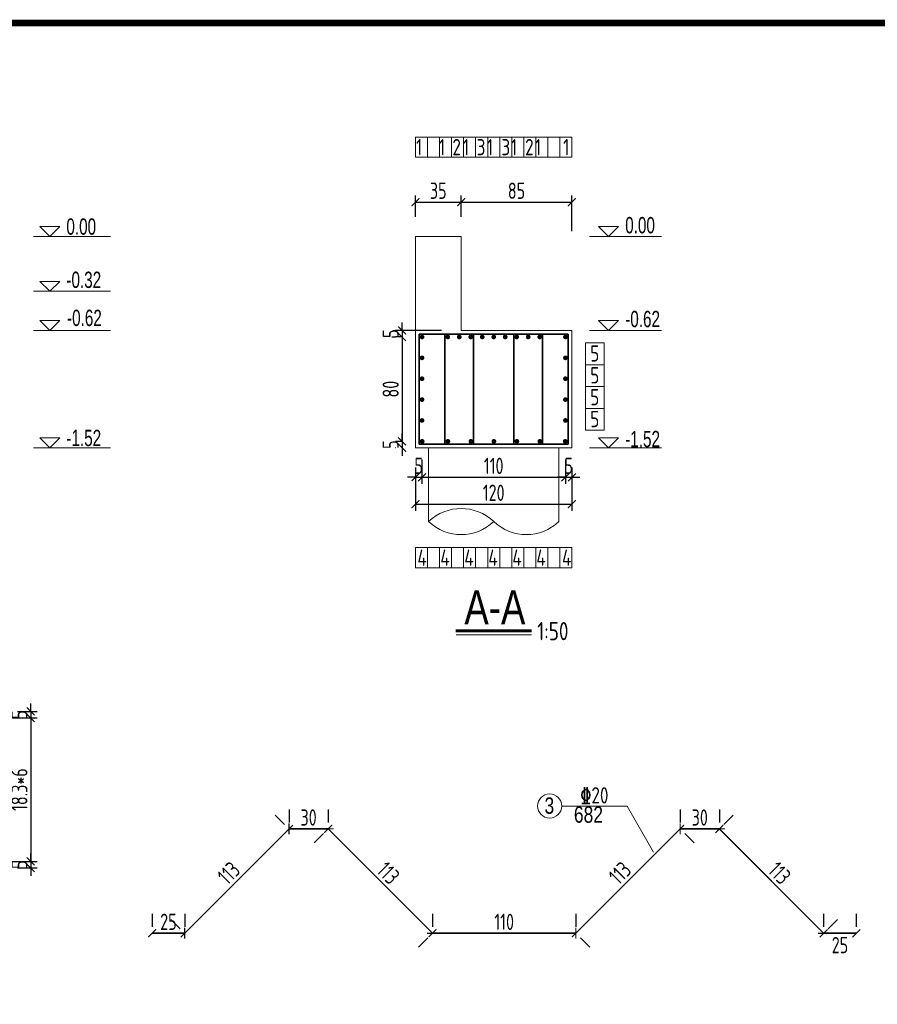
# Model space of a CAD drawing. Header units: inches. Extents: x 112594 to 193184, y 44995 to 116598.
# Tile 135 of 153: x 188495 to 189810, y 95752 to 97262. Entities that reach past the tile are written whole.
import ezdxf

# ---------------------------------------------------------------- set-up
doc = ezdxf.new("R2010")
doc.units = ezdxf.units.IN
doc.header["$MEASUREMENT"] = 0
doc.layers.get('0').update_dxf_attribs({"lineweight": 15})
for name, color, linetype, lineweight in [('0指引线', 4, 'Continuous', 18), ('0文字', 6, 'Continuous', 18), ('0细实线', 1, 'Continuous', 15), ('0钢筋', 3, 'Continuous', 35), ('BM1', 7, 'Continuous', 15), ('粗线', 1, 'Continuous', 40)]:
    doc.layers.add(name, color=color, linetype=linetype, lineweight=lineweight)
doc.layers.add('配筋2', color=2, linetype='Continuous')
doc.styles.add('hz-e', font='hztxt_e.shx', dxfattribs={"width": 0.75, "bigfont": 'hztxt.shx'})
doc.styles.add('HZTXT', font='tssdeng.shx', dxfattribs={"width": 0.75, "bigfont": 'hztxt.shx'})
doc.styles.add('TSSD_Dimension', font='Tssdeng.shx', dxfattribs={"width": 0.7, "bigfont": 'hztxt.shx'})
doc.dimstyles.new('3', dxfattribs={"dimtxt": 25, "dimasz": 12, "dimexe": 10, "dimexo": 30, "dimgap": 5, "dimtad": 1, "dimdec": 0, "dimzin": 0, "dimdsep": 46, "dimtxsty": 'HZTXT', "dimblk": 'ARCHTICK', "dimcen": 0, "dimclrt": 7, "dimazin": 2, "dimtfac": 1, "dimtdec": 0, "dimtix": 1, "dimtmove": 2, "dimatfit": 3, "dimfxl": 250, "dimtolj": 1, "dimtzin": 0, "dimarcsym": 0})

# ---------------------------------------------------------------- blocks, each defined once
blk = doc.blocks.new('_ArchTick')
at = {"color": 0, "linetype": 'ByBlock', "const_width": 0.15}
blk.add_lwpolyline([(-0.5, -0.5), (0.5, 0.5)], dxfattribs=at)
blk = doc.blocks.new('*D2009')
at = {"color": 0, "lineweight": -2}
for p, q in [((188511.6, 96201.3), (188511.6, 96213.3)), ((188481.3, 96191.3), (188521.6, 96191.3)), ((188491.3, 96201.3), (188521.6, 96201.3)), ((188511.6, 96201.3), (188511.6, 96191.3)), ((188511.6, 96191.3), (188511.6, 96179.3))]:
    blk.add_line(p, q, dxfattribs=at)
at = {"color": 0, "lineweight": -2, "xscale": 12, "yscale": 12, "zscale": 12}
for p, rotation in [((188511.6, 96201.3), 270), ((188511.6, 96191.3), 90)]:
    blk.add_blockref('_ArchTick', p, dxfattribs=dict(at, rotation=rotation))
at = {"color": 7, "insert": (188494.1, 96196.3), "char_height": 25, "attachment_point": 5, "rotation": 90, "style": 'HZTXT'}
blk.add_mtext('\\A1;5', dxfattribs=at)
blk = doc.blocks.new('*D2010')
at = {"color": 0, "lineweight": -2}
for p, q in [((188481.3, 96191.3), (188521.6, 96191.3)), ((188511.6, 96191.3), (188511.6, 95971.3)), ((188481.3, 95971.3), (188521.6, 95971.3))]:
    blk.add_line(p, q, dxfattribs=at)
at = {"color": 0, "lineweight": -2, "xscale": 12, "yscale": 12, "zscale": 12}
for p, rotation in [((188511.6, 96191.3), 90), ((188511.6, 95971.3), 270)]:
    blk.add_blockref('_ArchTick', p, dxfattribs=dict(at, rotation=rotation))
at = {"color": 7, "insert": (188494.1, 96081.3), "char_height": 25, "attachment_point": 5, "rotation": 90, "style": 'HZTXT'}
blk.add_mtext('\\A1;18.3*6', dxfattribs=at)
blk = doc.blocks.new('*D2011')
at = {"color": 0, "lineweight": -2}
for p, q in [((188511.6, 95971.3), (188511.6, 95983.3)), ((188481.3, 95971.3), (188521.6, 95971.3)), ((188511.6, 95971.3), (188511.6, 95961.3)), ((188491.3, 95961.3), (188521.6, 95961.3)), ((188511.6, 95961.3), (188511.6, 95949.3))]:
    blk.add_line(p, q, dxfattribs=at)
at = {"color": 0, "lineweight": -2, "xscale": 12, "yscale": 12, "zscale": 12}
for p, rotation in [((188511.6, 95971.3), 270), ((188511.6, 95961.3), 90)]:
    blk.add_blockref('_ArchTick', p, dxfattribs=dict(at, rotation=rotation))
at = {"color": 7, "insert": (188494.1, 95966.3), "char_height": 25, "attachment_point": 5, "rotation": 90, "style": 'HZTXT'}
blk.add_mtext('\\A1;5', dxfattribs=at)
blk = doc.blocks.new('g')
at = {"ltscale": 2}
for p, q in [((-15.4, 0), (-30.8, 15.3)), ((-30.8, 15.3), (0, 15.3)), ((0, 15.3), (-15.4, 0))]:
    blk.add_line(p, q, dxfattribs=at)
blk = doc.blocks.new('*D2013')
at = {"color": 0, "lineweight": -2}
for p, q in [((189101.7, 96959.3), (189101.7, 96992)), ((189171.7, 96959.3), (189171.7, 96992)), ((189101.7, 96982), (189171.7, 96982))]:
    blk.add_line(p, q, dxfattribs=at)
at = {"color": 0, "lineweight": -2, "xscale": 12, "yscale": 12, "zscale": 12, "rotation": 180}
blk.add_blockref('_ArchTick', (189101.7, 96982), dxfattribs=at)
at = {"color": 0, "lineweight": -2, "xscale": 12, "yscale": 12, "zscale": 12}
blk.add_blockref('_ArchTick', (189171.7, 96982), dxfattribs=at)
at = {"color": 7, "insert": (189136.7, 96999.5), "char_height": 25, "attachment_point": 5, "style": 'HZTXT'}
blk.add_mtext('\\A1;35', dxfattribs=at)
blk = doc.blocks.new('*D2014')
at = {"color": 0, "lineweight": -2}
for p, q in [((189171.7, 96959.3), (189171.7, 96992)), ((189341.7, 96937.5), (189341.7, 96992)), ((189171.7, 96982), (189341.7, 96982))]:
    blk.add_line(p, q, dxfattribs=at)
at = {"color": 0, "lineweight": -2, "xscale": 12, "yscale": 12, "zscale": 12, "rotation": 180}
blk.add_blockref('_ArchTick', (189171.7, 96982), dxfattribs=at)
at = {"color": 0, "lineweight": -2, "xscale": 12, "yscale": 12, "zscale": 12}
blk.add_blockref('_ArchTick', (189341.7, 96982), dxfattribs=at)
at = {"color": 7, "insert": (189256.7, 96999.5), "char_height": 25, "attachment_point": 5, "style": 'HZTXT'}
blk.add_mtext('\\A1;85', dxfattribs=at)
blk = doc.blocks.new('gg')
at = {"layer": '粗线', "const_width": 1.2}
blk.add_lwpolyline([(0.6, 0, -1), (-0.6, 0, -1)], format="xyb", close=True, dxfattribs=at)
blk = doc.blocks.new('*D2015')
at = {"color": 0, "lineweight": -2}
for p, q in [((189111.7, 96587.3), (189111.7, 96550.2)), ((189101.7, 96575.3), (189101.7, 96550.2)), ((189101.7, 96560.2), (189089.7, 96560.2)), ((189101.7, 96560.2), (189111.7, 96560.2)), ((189111.7, 96560.2), (189123.7, 96560.2))]:
    blk.add_line(p, q, dxfattribs=at)
at = {"color": 0, "lineweight": -2, "xscale": 12, "yscale": 12, "zscale": 12}
blk.add_blockref('_ArchTick', (189101.7, 96560.2), dxfattribs=at)
at = {"color": 0, "lineweight": -2, "xscale": 12, "yscale": 12, "zscale": 12, "rotation": 180}
blk.add_blockref('_ArchTick', (189111.7, 96560.2), dxfattribs=at)
at = {"color": 7, "insert": (189106.7, 96577.7), "char_height": 25, "attachment_point": 5, "style": 'HZTXT'}
blk.add_mtext('\\A1;5', dxfattribs=at)
blk = doc.blocks.new('*D2016')
at = {"color": 0, "lineweight": -2}
for p, q in [((189111.7, 96587.3), (189111.7, 96550.2)), ((189331.7, 96587.3), (189331.7, 96550.2)), ((189111.7, 96560.2), (189331.7, 96560.2))]:
    blk.add_line(p, q, dxfattribs=at)
at = {"color": 0, "lineweight": -2, "xscale": 12, "yscale": 12, "zscale": 12, "rotation": 180}
blk.add_blockref('_ArchTick', (189111.7, 96560.2), dxfattribs=at)
at = {"color": 0, "lineweight": -2, "xscale": 12, "yscale": 12, "zscale": 12}
blk.add_blockref('_ArchTick', (189331.7, 96560.2), dxfattribs=at)
at = {"color": 7, "insert": (189221.7, 96577.7), "char_height": 25, "attachment_point": 5, "style": 'HZTXT'}
blk.add_mtext('\\A1;110', dxfattribs=at)
blk = doc.blocks.new('*D2017')
at = {"color": 0, "lineweight": -2}
for p, q in [((189331.7, 96587.3), (189331.7, 96550.2)), ((189341.7, 96575.3), (189341.7, 96550.2)), ((189331.7, 96560.2), (189319.7, 96560.2)), ((189331.7, 96560.2), (189341.7, 96560.2)), ((189341.7, 96560.2), (189353.7, 96560.2))]:
    blk.add_line(p, q, dxfattribs=at)
at = {"color": 0, "lineweight": -2, "xscale": 12, "yscale": 12, "zscale": 12}
blk.add_blockref('_ArchTick', (189331.7, 96560.2), dxfattribs=at)
at = {"color": 0, "lineweight": -2, "xscale": 12, "yscale": 12, "zscale": 12, "rotation": 180}
blk.add_blockref('_ArchTick', (189341.7, 96560.2), dxfattribs=at)
at = {"color": 7, "insert": (189336.7, 96577.7), "char_height": 25, "attachment_point": 5, "style": 'HZTXT'}
blk.add_mtext('\\A1;5', dxfattribs=at)
blk = doc.blocks.new('*D2018')
at = {"color": 0, "lineweight": -2}
for p, q in [((189101.7, 96575.3), (189101.7, 96508.9)), ((189341.7, 96575.3), (189341.7, 96508.9)), ((189101.7, 96518.9), (189341.7, 96518.9))]:
    blk.add_line(p, q, dxfattribs=at)
at = {"color": 0, "lineweight": -2, "xscale": 12, "yscale": 12, "zscale": 12, "rotation": 180}
blk.add_blockref('_ArchTick', (189101.7, 96518.9), dxfattribs=at)
at = {"color": 0, "lineweight": -2, "xscale": 12, "yscale": 12, "zscale": 12}
blk.add_blockref('_ArchTick', (189341.7, 96518.9), dxfattribs=at)
at = {"color": 7, "insert": (189221.7, 96536.4), "char_height": 25, "attachment_point": 5, "style": 'HZTXT'}
blk.add_mtext('\\A1;120', dxfattribs=at)
blk = doc.blocks.new('*D1960')
at = {"color": 0, "lineweight": -2}
for p, q in [((189081.2, 96785.3), (189081.2, 96797.3)), ((189141.7, 96785.3), (189071.2, 96785.3)), ((189081.2, 96785.3), (189081.2, 96775.3)), ((189081.7, 96775.3), (189071.2, 96775.3)), ((189081.2, 96775.3), (189081.2, 96763.3))]:
    blk.add_line(p, q, dxfattribs=at)
at = {"color": 0, "lineweight": -2, "xscale": 12, "yscale": 12, "zscale": 12}
for p, rotation in [((189081.2, 96785.3), 270), ((189081.2, 96775.3), 90)]:
    blk.add_blockref('_ArchTick', p, dxfattribs=dict(at, rotation=rotation))
at = {"color": 7, "insert": (189063.7, 96780.3), "char_height": 25, "attachment_point": 5, "rotation": 90, "style": 'HZTXT'}
blk.add_mtext('\\A1;5', dxfattribs=at)
blk = doc.blocks.new('*D1961')
at = {"color": 0, "lineweight": -2}
for p, q in [((189081.7, 96775.3), (189071.2, 96775.3)), ((189081.2, 96775.3), (189081.2, 96615.3)), ((189082, 96615.3), (189071.2, 96615.3))]:
    blk.add_line(p, q, dxfattribs=at)
at = {"color": 0, "lineweight": -2, "xscale": 12, "yscale": 12, "zscale": 12}
for p, rotation in [((189081.2, 96775.3), 90), ((189081.2, 96615.3), 270)]:
    blk.add_blockref('_ArchTick', p, dxfattribs=dict(at, rotation=rotation))
at = {"color": 7, "insert": (189063.7, 96695.3), "char_height": 25, "attachment_point": 5, "rotation": 90, "style": 'HZTXT'}
blk.add_mtext('\\A1;80', dxfattribs=at)
blk = doc.blocks.new('*D1962')
at = {"color": 0, "lineweight": -2}
for p, q in [((189082, 96615.3), (189071.2, 96615.3)), ((189081.2, 96615.3), (189081.2, 96627.3)), ((189081.2, 96615.3), (189081.2, 96605.3)), ((189071.7, 96605.3), (189071.2, 96605.3)), ((189081.2, 96605.3), (189081.2, 96593.3))]:
    blk.add_line(p, q, dxfattribs=at)
at = {"color": 0, "lineweight": -2, "xscale": 12, "yscale": 12, "zscale": 12}
for p, rotation in [((189081.2, 96615.3), 270), ((189081.2, 96605.3), 90)]:
    blk.add_blockref('_ArchTick', p, dxfattribs=dict(at, rotation=rotation))
at = {"color": 7, "insert": (189063.7, 96610.3), "char_height": 25, "attachment_point": 5, "rotation": 90, "style": 'HZTXT'}
blk.add_mtext('\\A1;5', dxfattribs=at)
blk = doc.blocks.new('*D1963')
at = {"color": 0, "lineweight": -2}
for p, q in [((189081.2, 96785.3), (189081.2, 96797.3)), ((189067.1, 96785.3), (189071.2, 96785.3)), ((189081.2, 96785.3), (189081.2, 96775.3)), ((189065.6, 96775.3), (189071.2, 96775.3)), ((189081.2, 96775.3), (189081.2, 96763.3))]:
    blk.add_line(p, q, dxfattribs=at)
at = {"color": 0, "lineweight": -2, "xscale": 12, "yscale": 12, "zscale": 12}
for p, rotation in [((189081.2, 96785.3), 270), ((189081.2, 96775.3), 90)]:
    blk.add_blockref('_ArchTick', p, dxfattribs=dict(at, rotation=rotation))
at = {"color": 7, "insert": (189063.7, 96780.3), "char_height": 25, "attachment_point": 5, "rotation": 90, "style": 'HZTXT'}
blk.add_mtext('\\A1;5', dxfattribs=at)
blk = doc.blocks.new('*D1990')
at = {"color": 0, "lineweight": -2}
for p, q in [((188697.8, 95891.1), (188697.8, 95871.1)), ((188747.8, 95891.1), (188747.8, 95871.1)), ((188747.8, 95861.1), (188697.8, 95861.1))]:
    blk.add_line(p, q, dxfattribs=at)
at = {"color": 0, "lineweight": -2, "xscale": 12, "yscale": 12, "zscale": 12, "rotation": 180}
blk.add_blockref('_ArchTick', (188697.8, 95861.1), dxfattribs=at)
at = {"color": 0, "lineweight": -2, "xscale": 12, "yscale": 12, "zscale": 12}
blk.add_blockref('_ArchTick', (188747.8, 95861.1), dxfattribs=at)
at = {"color": 7, "insert": (188722.8, 95878.6), "char_height": 25, "attachment_point": 5, "style": 'HZTXT'}
blk.add_mtext('\\A1;25', dxfattribs=at)
blk = doc.blocks.new('*D1991')
at = {"color": 0, "lineweight": -2}
for p, q in [((188886.6, 96042.3), (188900.7, 96028.1)), ((188747.8, 95861.1), (188907.8, 96021.1)), ((188726.6, 95882.3), (188740.7, 95868.1))]:
    blk.add_line(p, q, dxfattribs=at)
at = {"color": 0, "lineweight": -2, "xscale": 12, "yscale": 12, "zscale": 12}
for p, rotation in [((188907.8, 96021.1), 45.00000000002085), ((188747.8, 95861.1), 225.0000000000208)]:
    blk.add_blockref('_ArchTick', p, dxfattribs=dict(at, rotation=rotation))
at = {"color": 7, "insert": (188815.4, 95953.4), "char_height": 25, "attachment_point": 5, "rotation": 45, "style": 'HZTXT'}
blk.add_mtext('\\A1;113', dxfattribs=at)
blk = doc.blocks.new('*D1992')
at = {"color": 0, "lineweight": -2}
for p, q in [((188907.8, 96051.1), (188907.8, 96031.1)), ((188967.8, 96051.1), (188967.8, 96031.1)), ((188907.8, 96021.1), (188967.8, 96021.1))]:
    blk.add_line(p, q, dxfattribs=at)
at = {"color": 0, "lineweight": -2, "xscale": 12, "yscale": 12, "zscale": 12, "rotation": 180}
blk.add_blockref('_ArchTick', (188907.8, 96021.1), dxfattribs=at)
at = {"color": 0, "lineweight": -2, "xscale": 12, "yscale": 12, "zscale": 12}
blk.add_blockref('_ArchTick', (188967.8, 96021.1), dxfattribs=at)
at = {"color": 7, "insert": (188937.8, 96038.6), "char_height": 25, "attachment_point": 5, "style": 'HZTXT'}
blk.add_mtext('\\A1;30', dxfattribs=at)
blk = doc.blocks.new('*D1993')
at = {"color": 0, "lineweight": -2}
for p, q in [((188946.6, 95999.9), (188960.7, 96014)), ((188967.8, 96021.1), (189127.8, 95861.1)), ((189106.6, 95839.9), (189120.7, 95854))]:
    blk.add_line(p, q, dxfattribs=at)
at = {"color": 0, "lineweight": -2, "xscale": 12, "yscale": 12, "zscale": 12}
for p, rotation in [((188967.8, 96021.1), 135), ((189127.8, 95861.1), 315)]:
    blk.add_blockref('_ArchTick', p, dxfattribs=dict(at, rotation=rotation))
at = {"color": 7, "insert": (189060.2, 95953.4), "char_height": 25, "attachment_point": 5, "rotation": 315, "style": 'HZTXT'}
blk.add_mtext('\\A1;113', dxfattribs=at)
blk = doc.blocks.new('*D1994')
at = {"color": 0, "lineweight": -2}
for p, q in [((189127.8, 95891.1), (189127.8, 95871.1)), ((189347.8, 95891.1), (189347.8, 95871.1)), ((189127.8, 95861.1), (189347.8, 95861.1))]:
    blk.add_line(p, q, dxfattribs=at)
at = {"color": 0, "lineweight": -2, "xscale": 12, "yscale": 12, "zscale": 12, "rotation": 180}
blk.add_blockref('_ArchTick', (189127.8, 95861.1), dxfattribs=at)
at = {"color": 0, "lineweight": -2, "xscale": 12, "yscale": 12, "zscale": 12}
blk.add_blockref('_ArchTick', (189347.8, 95861.1), dxfattribs=at)
at = {"color": 7, "insert": (189237.8, 95878.6), "char_height": 25, "attachment_point": 5, "style": 'HZTXT'}
blk.add_mtext('\\A1;110', dxfattribs=at)
blk = doc.blocks.new('*D1995')
at = {"color": 0, "lineweight": -2}
for p, q in [((189347.8, 95861.1), (189507.8, 96021.1)), ((189529, 95999.9), (189514.9, 96014)), ((189369, 95839.9), (189354.9, 95854))]:
    blk.add_line(p, q, dxfattribs=at)
at = {"color": 0, "lineweight": -2, "xscale": 12, "yscale": 12, "zscale": 12}
for p, rotation in [((189507.8, 96021.1), 45), ((189347.8, 95861.1), 225)]:
    blk.add_blockref('_ArchTick', p, dxfattribs=dict(at, rotation=rotation))
at = {"color": 7, "insert": (189415.4, 95953.4), "char_height": 25, "attachment_point": 5, "rotation": 45, "style": 'HZTXT'}
blk.add_mtext('\\A1;113', dxfattribs=at)
blk = doc.blocks.new('*D1996')
at = {"color": 0, "lineweight": -2}
for p, q in [((189507.8, 96051.1), (189507.8, 96031.1)), ((189567.8, 96051.1), (189567.8, 96031.1)), ((189507.8, 96021.1), (189567.8, 96021.1))]:
    blk.add_line(p, q, dxfattribs=at)
at = {"color": 0, "lineweight": -2, "xscale": 12, "yscale": 12, "zscale": 12, "rotation": 180}
blk.add_blockref('_ArchTick', (189507.8, 96021.1), dxfattribs=at)
at = {"color": 0, "lineweight": -2, "xscale": 12, "yscale": 12, "zscale": 12}
blk.add_blockref('_ArchTick', (189567.8, 96021.1), dxfattribs=at)
at = {"color": 7, "insert": (189537.8, 96038.6), "char_height": 25, "attachment_point": 5, "style": 'HZTXT'}
blk.add_mtext('\\A1;30', dxfattribs=at)
blk = doc.blocks.new('*D1997')
at = {"color": 0, "lineweight": -2}
for p, q in [((189727.8, 95891.1), (189727.8, 95871.1)), ((189777.8, 95891.1), (189777.8, 95871.1)), ((189727.8, 95861.1), (189777.8, 95861.1))]:
    blk.add_line(p, q, dxfattribs=at)
at = {"color": 0, "lineweight": -2, "xscale": 12, "yscale": 12, "zscale": 12, "rotation": 180}
blk.add_blockref('_ArchTick', (189727.8, 95861.1), dxfattribs=at)
at = {"color": 0, "lineweight": -2, "xscale": 12, "yscale": 12, "zscale": 12}
blk.add_blockref('_ArchTick', (189777.8, 95861.1), dxfattribs=at)
at = {"color": 7, "insert": (189752.8, 95843), "char_height": 25, "attachment_point": 5, "style": 'HZTXT'}
blk.add_mtext('\\A1;25', dxfattribs=at)
blk = doc.blocks.new('*D1998')
at = {"color": 0, "lineweight": -2}
for p, q in [((189589, 96042.3), (189574.9, 96028.1)), ((189727.8, 95861.1), (189567.8, 96021.1)), ((189749, 95882.3), (189734.9, 95868.1))]:
    blk.add_line(p, q, dxfattribs=at)
at = {"color": 0, "lineweight": -2, "xscale": 12, "yscale": 12, "zscale": 12}
for p, rotation in [((189567.8, 96021.1), 134.9999999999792), ((189727.8, 95861.1), 314.9999999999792)]:
    blk.add_blockref('_ArchTick', p, dxfattribs=dict(at, rotation=rotation))
at = {"color": 7, "insert": (189660.2, 95953.4), "char_height": 25, "attachment_point": 5, "rotation": 315, "style": 'HZTXT'}
blk.add_mtext('\\A1;113', dxfattribs=at)

msp = doc.modelspace()

# ---------------------------------------------------------------- linework, layer by layer
for p, q in [((189101.74876, 97081.8856), (189341.74876, 97081.8856)), ((189101.74876, 97050.90668), (189101.74876, 97081.8856)), ((189101.74876, 97081.8856), (189101.74876, 97050.90668)), ((189120.2103, 97081.8856), (189120.2103, 97050.90668)), ((189138.67183, 97081.8856), (189138.67183, 97050.90668)), ((189157.13337, 97081.8856), (189157.13337, 97050.90668)), ((189175.59491, 97081.8856), (189175.59491, 97050.90668)), ((189194.05645, 97081.8856), (189194.05645, 97050.90668)), ((189212.51799, 97081.8856), (189212.51799, 97050.90668)), ((189230.97953, 97081.8856), (189230.97953, 97050.90668)), ((189249.44107, 97081.8856), (189249.44107, 97050.90668)), ((189267.9026, 97081.8856), (189267.9026, 97050.90668)), ((189286.36414, 97081.8856), (189286.36414, 97050.90668)), ((189304.82568, 97081.8856), (189304.82568, 97050.90668)), ((189323.28722, 97081.8856), (189323.28722, 97050.90668)), ((189341.74876, 97081.8856), (189341.74876, 97050.90668)), ((189101.74876, 97050.90668), (189341.74876, 97050.90668)), ((188516.02814, 96929.30558), (188633.8569, 96929.30558)), ((189368.75976, 96929.30222), (189478.96514, 96929.30222)), ((188516.02814, 96845.30222), (188633.8569, 96845.30222)), ((188516.02814, 96785.30222), (188633.8569, 96785.30222)), ((188516.02814, 96785.30222), (188633.8569, 96785.30222)), ((189368.75976, 96785.30222), (189478.96514, 96785.30222)), ((189362.62609, 96766.32469), (189362.62609, 96632.24631)), ((189362.62609, 96766.32469), (189391.37619, 96766.32469)), ((189391.37619, 96766.32469), (189391.37619, 96632.24631)), ((189362.62609, 96732.80509), (189391.37619, 96732.80509)), ((189362.62609, 96699.2855), (189391.37619, 96699.2855)), ((189362.62609, 96665.76591), (189391.37619, 96665.76591)), ((189362.62609, 96632.24631), (189391.37619, 96632.24631)), ((188516.02814, 96605.30222), (188633.8569, 96605.30222)), ((189368.75976, 96605.30222), (189478.96514, 96605.30222)), ((189101.74876, 96452.46477), (189341.74876, 96452.46477)), ((189101.74876, 96421.48585), (189101.74876, 96452.46477)), ((189101.74876, 96452.46477), (189101.74876, 96421.48585)), ((189120.2103, 96452.46477), (189120.2103, 96421.48585)), ((189138.67183, 96452.46477), (189138.67183, 96421.48585)), ((189157.13337, 96452.46477), (189157.13337, 96421.48585)), ((189175.59491, 96452.46477), (189175.59491, 96421.48585)), ((189194.05645, 96452.46477), (189194.05645, 96421.48585)), ((189212.51799, 96452.46477), (189212.51799, 96421.48585)), ((189230.97953, 96452.46477), (189230.97953, 96421.48585)), ((189249.44107, 96452.46477), (189249.44107, 96421.48585)), ((189267.9026, 96452.46477), (189267.9026, 96421.48585)), ((189286.36414, 96452.46477), (189286.36414, 96421.48585)), ((189304.82568, 96452.46477), (189304.82568, 96421.48585)), ((189323.28722, 96452.46477), (189323.28722, 96421.48585)), ((189341.74876, 96452.46477), (189341.74876, 96421.48585)), ((189101.74876, 96421.48585), (189341.74876, 96421.48585))]:
    msp.add_line(p, q)
at = {"lineweight": 60}
msp.add_line((189163.80648, 96324.93147), (189279.69103, 96324.93147), dxfattribs=at)
msp.add_lwpolyline([(189164.26349, 96318.74278), (189279.69103, 96318.74278)])
at = {"layer": '0指引线'}
for p, q in [((189325.97152, 96056.2035), (189426.59608, 96056.2035)), ((189426.59608, 96056.2035), (189467.03884, 95985.40447))]:
    msp.add_line(p, q, dxfattribs=at)
msp.add_circle((189307.54629, 96056.2035), 18.42522, dxfattribs=at)
at = {"layer": '0细实线'}
for p, q in [((189101.74876, 96605.30222), (189101.74876, 96929.30222)), ((189171.74876, 96929.30222), (189101.74876, 96929.30222)), ((189171.74876, 96929.30222), (189171.74876, 96785.30222)), ((189171.74876, 96785.30222), (189341.74876, 96785.30222)), ((189341.74876, 96605.30222), (189341.74876, 96785.30222)), ((189101.74876, 96605.30222), (189341.74876, 96605.30222)), ((189121.74876, 96605.30222), (189121.74876, 96492.31149)), ((189321.74876, 96605.30222), (189321.74876, 96492.31149))]:
    msp.add_line(p, q, dxfattribs=at)
for centre, start, end in [((189171.74876, 96439.81149), 46.39718103, 133.60281897), ((189171.74876, 96544.81149), 226.39718103, 313.60281897), ((189271.74876, 96544.81149), 226.39718103, 313.60281897)]:
    msp.add_arc(centre, 72.5, start, end, dxfattribs=at)
at = {"layer": '0钢筋'}
for p, q in [((189107.5292, 96779.50324), (189335.96832, 96779.50324)), ((189107.5292, 96611.11756), (189107.5292, 96779.50324)), ((189147.02238, 96611.11756), (189147.02238, 96779.50324)), ((189190.7096, 96611.11756), (189190.7096, 96779.50324)), ((189252.78791, 96611.11756), (189252.78791, 96779.50324)), ((189296.47513, 96611.11756), (189296.47513, 96779.50324)), ((189335.96832, 96779.50324), (189335.96832, 96611.11756)), ((189335.96832, 96611.11756), (189107.5292, 96611.11756)), ((188907.79383, 96021.06529), (188747.79383, 95861.06529)), ((188907.79383, 96021.06529), (188967.79383, 96021.06529)), ((188967.79383, 96021.06529), (189127.79383, 95861.06529)), ((189507.79383, 96021.06529), (189347.79383, 95861.06529)), ((189507.79383, 96021.06529), (189567.79383, 96021.06529)), ((189567.79383, 96021.06529), (189727.79383, 95861.06529)), ((188697.79383, 95861.06529), (188747.79383, 95861.06529)), ((189127.79383, 95861.06529), (189347.79383, 95861.06529)), ((189727.79383, 95861.06529), (189777.79383, 95861.06529))]:
    msp.add_line(p, q, dxfattribs=at)
at = {"layer": 'BM1', "color": 0, "linetype": 'Continuous', "const_width": 9.99898}
msp.add_lwpolyline([(186987.61391, 94386.74474), (186987.61391, 97256.75191), (191012.60324, 97256.75191), (191012.60324, 94386.74474)], close=True, dxfattribs=at)

# ---------------------------------------------------------------- block references
for p in [(188556.25234, 96929.30558), (189413.36663, 96929.30222), (188556.25234, 96845.30222), (188556.25234, 96785.30222), (188556.25234, 96785.30222), (189413.36663, 96785.30222), (188556.25234, 96605.30222), (189413.36663, 96605.30222)]:
    msp.add_blockref('g', p)
at = {"layer": '0钢筋', "yscale": 3, "zscale": 3}
for p, xscale in [((189111.74876, 96775.30222), 3), ((189151.22846, 96775.30222), 3), ((189168.85854, 96775.30222), 3), ((189186.48861, 96775.30222), 3), ((189204.11868, 96775.30222), 3), ((189221.74876, 96775.30222), 3), ((189239.37883, 96775.30222), 3), ((189257.00891, 96775.30222), 3), ((189274.63898, 96775.30222), 3), ((189292.26905, 96775.30222), 3), ((189331.74876, 96775.30222), -3), ((189111.74876, 96743.30222), -3), ((189331.74876, 96743.30222), -3), ((189111.74876, 96711.30222), -3), ((189331.74876, 96711.30222), -3), ((189111.74876, 96679.30222), -3), ((189331.74876, 96679.30222), -3), ((189111.74876, 96647.30222), -3), ((189331.74876, 96647.30222), -3)]:
    msp.add_blockref('gg', p, dxfattribs=dict(at, xscale=xscale))
at = {"layer": '0钢筋', "yscale": 3, "zscale": 3, "rotation": 180}
for p, xscale in [((189112.00405, 96615.31858), -3), ((189151.48376, 96615.31858), -3), ((189186.7439, 96615.31858), -3), ((189222.00405, 96615.31858), -3), ((189257.2642, 96615.31858), -3), ((189292.52435, 96615.31858), -3), ((189331.47017, 96615.31858), 3)]:
    msp.add_blockref('gg', p, dxfattribs=dict(at, xscale=xscale))

# ---------------------------------------------------------------- texts
for s, height, style, width, p in [('1', 25, 'HZTXT', 0.8, (189102.57008, 97053.85606)), ('1', 25, 'HZTXT', 0.8, (189137.77008, 97053.85606)), ('2', 25, 'HZTXT', 0.8, (189158.42516, 97053.85606)), ('1', 25, 'HZTXT', 0.8, (189174.57008, 97053.85606)), ('3', 25, 'HZTXT', 0.8, (189195.6041, 97053.85606)), ('1', 25, 'HZTXT', 0.8, (189211.37008, 97053.85606)), ('3', 25, 'HZTXT', 0.8, (189233.60888, 97053.85606)), ('1', 25, 'HZTXT', 0.8, (189248.17008, 97053.85606)), ('2', 25, 'HZTXT', 0.8, (189269.96097, 97053.85606)), ('1', 25, 'HZTXT', 0.8, (189284.97008, 97053.85606)), ('1', 25, 'HZTXT', 0.8, (189328.17743, 97053.85606)), ('0.00', 25, 'hz-e', 0.7, (188566.33408, 96932.10243)), ('0.00', 25, 'hz-e', 0.7, (189423.44837, 96934.22236)), ('-0.32', 25, 'hz-e', 0.7, (188566.33408, 96850.47508)), ('-0.62', 25, 'hz-e', 0.7, (188567.3074, 96792.10243)), ('-0.62', 25, 'hz-e', 0.7, (189423.44837, 96790.35713)), ('5', 25, 'HZTXT', 0.8, (189369.84363, 96737.57383)), ('5', 25, 'HZTXT', 0.8, (189369.84363, 96704.05424)), ('5', 25, 'HZTXT', 0.8, (189369.84363, 96670.53465)), ('5', 25, 'HZTXT', 0.8, (189369.84363, 96637.01505)), ('-1.52', 25, 'hz-e', 0.7, (188566.33408, 96607.99616)), ('-1.52', 25, 'hz-e', 0.7, (189423.44837, 96606.35713)), ('A-A', 52.5, 'hz-e', 0.8, (189176.72842, 96334.59002)), ('1:50', 28, 'HZTXT', 0.8, (189288.53053, 96310.29757))]:
    msp.add_text(s, height=height, dxfattribs=dict(style=style, width=width)).set_placement(p)
at = {"color": 1, "style": 'HZTXT', "width": 0.8}
for p in [(189104.71349, 96424.48607), (189139.91349, 96424.48607), (189176.71349, 96424.48607), (189213.51349, 96424.48607), (189250.31349, 96424.48607), (189287.11349, 96424.48607), (189326.57028, 96424.48607)]:
    msp.add_text('4', height=25, dxfattribs=at).set_placement(p)
at = {"layer": '0文字', "color": 2, "style": 'hz-e', "width": 0.8}
for s, p in [('3', (189299.6436, 96044.32918)), ('682', (189344.73169, 96030.59658))]:
    msp.add_text(s, height=25, dxfattribs=at).set_placement(p)
at = {"layer": '配筋2', "color": 2, "style": 'TSSD_Dimension', "width": 0.8}
msp.add_text('%%13220', height=25, rotation=0.00001699, dxfattribs=at).set_placement((189354.48057, 96060.09122))

# ---------------------------------------------------------------- dimensions: what is measured, and where the dimension line sits
for base, p1, p2, picture, middle in [((189171.74876, 96981.95182), (189101.74876, 96929.30222), (189171.74876, 96929.30222), '*D2013', (189136.74876, 96999.45182)), ((189341.74876, 96981.95182), (189171.74876, 96929.30222), (189341.74876, 96907.52257), '*D2014', (189256.74876, 96999.45182)), ((189111.74876, 96560.22002), (189101.74876, 96605.30222), (189111.74876, 96617.30222), '*D2015', (189106.74876, 96577.72002)), ((189331.74876, 96560.22002), (189111.74876, 96617.30222), (189331.74876, 96617.30222), '*D2016', (189221.74876, 96577.72002)), ((189341.74876, 96560.22002), (189331.74876, 96617.30222), (189341.74876, 96605.30222), '*D2017', (189336.74876, 96577.72002)), ((189341.74876, 96518.86064), (189101.74876, 96605.30222), (189341.74876, 96605.30222), '*D2018', (189221.74876, 96536.36064))]:
    dim = msp.add_linear_dim(base=base, p1=p1, p2=p2, dimstyle='3', override={"dimlfac": 0.5})
    dim.commit()
    dim.dimension.update_dxf_attribs({"geometry": picture, "text_midpoint": middle})
for base, p1, p2, picture, middle in [((189081.23721, 96775.30222), (189171.74876, 96785.30222), (189111.74876, 96775.30222), '*D1960', (189063.73721, 96780.30222)), ((189081.23721, 96775.30222), (189097.13894, 96785.30222), (189095.60402, 96775.30222), '*D1963', (189063.73721, 96780.30222)), ((189081.23721, 96615.31858), (189111.74876, 96775.30222), (189112.00405, 96615.31858), '*D1961', (189063.73721, 96695.3104)), ((189081.23721, 96605.30222), (189112.00405, 96615.31858), (189101.74876, 96605.30222), '*D1962', (189063.73721, 96610.3104)), ((188511.61701, 96191.26766), (188461.34182, 96201.26766), (188451.34182, 96191.26766), '*D2009', (188494.11701, 96196.26766)), ((188511.61701, 95961.26766), (188451.34182, 95971.26766), (188461.34182, 95961.26766), '*D2011', (188494.11701, 95966.26766))]:
    dim = msp.add_linear_dim(base=base, p1=p1, p2=p2, angle=90, dimstyle='3', override={"dimlfac": 0.5})
    dim.commit()
    dim.dimension.update_dxf_attribs({"geometry": picture, "text_midpoint": middle})
dim = msp.add_linear_dim(base=(188511.61701, 95971.26766), p1=(188451.34182, 96191.26766), p2=(188451.34182, 95971.26766), angle=90, text='18.3*6', dimstyle='3', override={"dimlfac": 0.5})
dim.commit()
dim.dimension.update_dxf_attribs({"geometry": '*D2010', "text_midpoint": (188494.11701, 96081.26766)})
for p1, p2, picture, middle in [((188907.79383, 96021.06529), (188967.79383, 96021.06529), '*D1992', (188937.79383, 96038.56529)), ((189507.79383, 96021.06529), (189567.79383, 96021.06529), '*D1996', (189537.79383, 96038.56529)), ((188747.79383, 95861.06529), (188907.79383, 96021.06529), '*D1991', (188815.41946, 95953.43966)), ((189727.79383, 95861.06529), (189567.79383, 96021.06529), '*D1998', (189660.1682, 95953.43966)), ((189347.79383, 95861.06529), (189507.79383, 96021.06529), '*D1995', (189415.41946, 95953.43966)), ((188967.79383, 96021.06529), (189127.79383, 95861.06529), '*D1993', (189060.1682, 95953.43966)), ((188747.79383, 95861.06529), (188697.79383, 95861.06529), '*D1990', (188722.79383, 95878.56529)), ((189127.79383, 95861.06529), (189347.79383, 95861.06529), '*D1994', (189237.79383, 95878.56529))]:
    dim = msp.add_aligned_dim(p1=p1, p2=p2, distance=0, dimstyle='3', override={"dimlfac": 0.5})
    dim.commit()
    dim.dimension.update_dxf_attribs({"geometry": picture, "text_midpoint": middle})
dim = msp.add_linear_dim(base=(189777.79383, 95861.06529), p1=(189727.79383, 95861.06529), p2=(189777.79383, 95861.06529), angle=0, dimstyle='3', override={"dimlfac": 0.5})
dim.commit()
dim.dimension.update_dxf_attribs({"geometry": '*D1997', "text_midpoint": (189752.79383, 95843.04383), "dimtype": 161})

doc.saveas('drawing.dxf')
